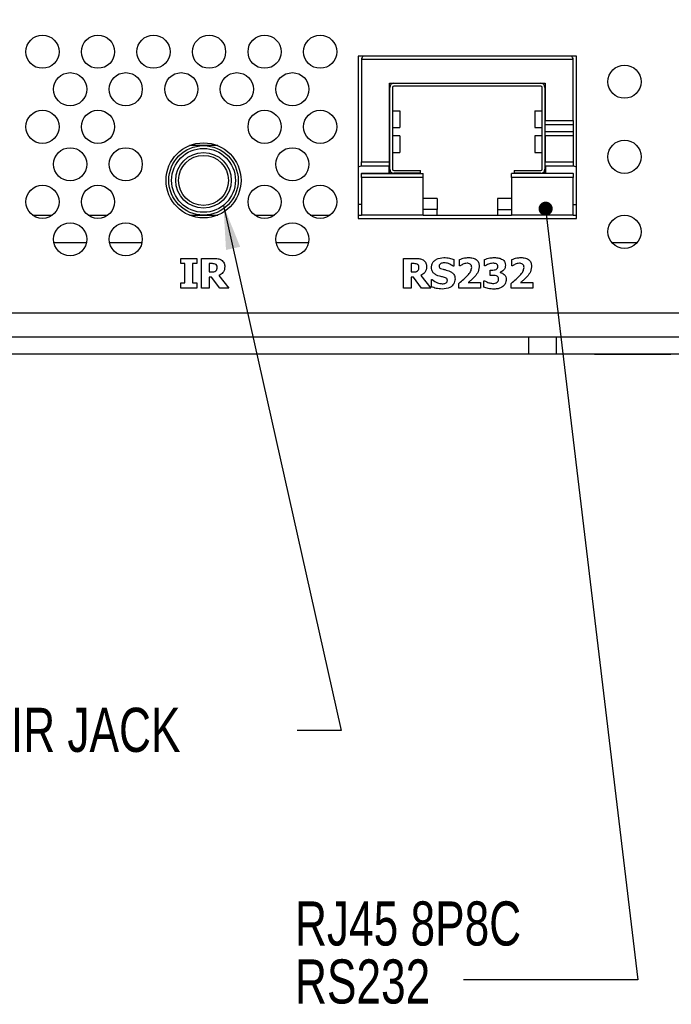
# Model space of a CAD drawing. Header units: millimetres. Extents: x 19 to 844, y 7 to 552.
# Tile 8 of 63: x 208 to 255, y 84 to 155. Entities that reach past the tile are written whole.
import ezdxf

# ---------------------------------------------------------------- set-up
doc = ezdxf.new("R2010")
doc.units = ezdxf.units.MM
doc.styles.add('SLDTEXTSTYLE3', font='TXT', dxfattribs={"width": 0.75})
doc.dimstyles.new('SLDDIMSTYLE2', dxfattribs={"dimtxt": 0.18, "dimasz": 1.016, "dimexe": 0, "dimexo": 0.0625, "dimgap": 0, "dimtad": 0, "dimtih": 1, "dimtoh": 1, "dimdec": 0, "dimrnd": 1e-09, "dimzin": 0, "dimdsep": 46, "dimtxsty": 'Standard', "dimblk1": 'DOT', "dimblk2": 'DOT', "dimsah": 1, "dimcen": 0.09, "dimadec": 0, "dimazin": 0, "dimtfac": 1.016, "dimtdec": 0, "dimtofl": 0, "dimtmove": 0, "dimatfit": 3, "dimldrblk": 'DOT', "dimfxl": 1, "dimfrac": 2, "dimtolj": 1, "dimtzin": 0, "dimarcsym": 0})
doc.dimstyles.new('SLDDIMSTYLE3', dxfattribs={"dimtxt": 0.18, "dimasz": 3.175, "dimexe": 0, "dimexo": 0.0625, "dimgap": 0, "dimtad": 0, "dimtih": 1, "dimtoh": 1, "dimdec": 0, "dimrnd": 1e-09, "dimzin": 0, "dimdsep": 46, "dimtxsty": 'Standard', "dimsah": 1, "dimcen": 0.09, "dimadec": 0, "dimazin": 0, "dimtfac": 3.175, "dimtdec": 0, "dimtofl": 0, "dimtmove": 0, "dimatfit": 3, "dimfxl": 1, "dimfrac": 2, "dimtolj": 1, "dimtzin": 0, "dimarcsym": 0})

# ---------------------------------------------------------------- blocks, each defined once
blk = doc.blocks.new('_Dot')
at = {"color": 0, "linetype": 'ByBlock', "lineweight": -2}
blk.add_line((-0.5, 0), (-1, 0), dxfattribs=at)
at = {"color": 0, "linetype": 'ByBlock', "const_width": 0.5}
blk.add_lwpolyline([(-0.25, 0, 1), (0.25, 0, 1)], format="xyb", close=True, dxfattribs=at)
blk = doc.blocks.new('SW_NOTE_0_8')
at = {"color": 0, "linetype": 'Continuous', "lineweight": 0, "char_height": 3.175, "attachment_point": 1, "style": 'SLDTEXTSTYLE3'}
for s, insert in [('RJ45 8P8C', (-12.125, 5.633)), ('RS232', (-12.125, 1.458))]:
    blk.add_mtext(s, dxfattribs=dict(at, insert=insert))

msp = doc.modelspace()

# ---------------------------------------------------------------- linework, layer by layer
at = {"color": 7, "linetype": 'Continuous', "lineweight": 25}
for p, q in [((232.227, 152.444), (232.227, 140.744)), ((247.967, 152.444), (232.227, 152.444)), ((247.967, 140.744), (247.967, 152.444)), ((247.717, 152.194), (232.477, 152.194)), ((232.477, 152.194), (232.477, 144.834)), ((247.717, 147.794), (247.717, 152.194)), ((234.497, 144.834), (234.497, 150.494)), ((234.497, 150.494), (245.697, 150.494)), ((234.807, 150.484), (245.387, 150.484)), ((245.387, 150.284), (234.807, 150.284)), ((245.697, 150.494), (245.697, 147.794)), ((234.507, 144.304), (234.507, 150.184)), ((234.707, 150.184), (234.707, 144.304)), ((245.487, 144.304), (245.487, 150.184)), ((245.687, 150.184), (245.687, 144.304)), ((234.707, 148.494), (235.243, 148.494)), ((235.243, 148.494), (235.243, 147.294)), ((244.951, 148.494), (244.951, 147.294)), ((244.951, 148.494), (245.487, 148.494)), ((245.697, 147.794), (247.717, 147.794)), ((245.697, 147.494), (245.697, 147.794)), ((247.717, 147.494), (245.697, 147.494)), ((245.697, 146.994), (245.697, 147.494)), ((247.717, 147.794), (247.717, 147.494)), ((247.717, 147.494), (247.717, 146.994)), ((234.707, 147.294), (235.243, 147.294)), ((244.951, 147.294), (245.487, 147.294)), ((247.717, 146.994), (245.697, 146.994)), ((245.697, 146.694), (245.697, 146.994)), ((247.717, 146.994), (247.717, 146.694)), ((221.097, 145.994), (220.077, 145.994)), ((222.117, 145.994), (221.097, 145.994)), ((235.243, 146.694), (234.707, 146.694)), ((235.243, 146.694), (235.243, 145.494)), ((244.951, 146.694), (244.951, 145.494)), ((245.487, 146.694), (244.951, 146.694)), ((247.717, 146.694), (245.697, 146.694)), ((245.697, 146.694), (245.697, 144.834)), ((247.717, 146.694), (247.717, 144.834)), ((234.707, 145.494), (235.243, 145.494)), ((244.951, 145.494), (245.487, 145.494)), ((232.477, 144.834), (234.497, 144.834)), ((232.477, 144.534), (232.477, 144.834)), ((234.497, 144.534), (234.497, 144.834)), ((245.697, 144.834), (247.717, 144.834)), ((245.697, 144.534), (245.697, 144.834)), ((247.717, 144.834), (247.717, 144.534)), ((232.477, 144.534), (234.497, 144.534)), ((232.477, 144.514), (232.477, 144.534)), ((232.477, 143.694), (232.477, 143.994)), ((232.477, 143.994), (236.922, 143.994)), ((234.447, 144.514), (232.487, 144.514)), ((232.487, 144.004), (234.447, 144.004)), ((234.447, 144.514), (234.447, 144.004)), ((234.497, 144.534), (234.497, 143.994)), ((234.807, 144.204), (236.722, 144.204)), ((236.722, 144.004), (234.807, 144.004)), ((236.722, 144.004), (236.722, 144.204)), ((236.922, 143.694), (236.922, 143.994)), ((247.717, 143.994), (243.272, 143.994)), ((243.272, 143.694), (243.272, 143.994)), ((243.472, 144.204), (243.472, 144.004)), ((243.472, 144.204), (245.387, 144.204)), ((245.387, 144.004), (243.472, 144.004)), ((245.697, 144.534), (247.717, 144.534)), ((245.697, 143.994), (245.697, 144.534)), ((245.747, 144.004), (245.747, 144.514)), ((247.707, 144.514), (245.747, 144.514)), ((245.747, 144.004), (247.707, 144.004)), ((247.717, 144.534), (247.717, 144.514)), ((247.717, 143.994), (247.717, 143.694)), ((232.477, 143.694), (232.477, 140.994)), ((236.922, 143.694), (232.477, 143.694)), ((236.922, 140.994), (236.922, 143.694)), ((247.717, 143.694), (243.272, 143.694)), ((243.272, 143.694), (243.272, 140.994)), ((247.717, 140.994), (247.717, 143.694)), ((232.477, 141.759), (232.227, 141.759)), ((237.922, 142.194), (236.922, 142.194)), ((237.922, 142.194), (237.922, 141.394)), ((243.272, 142.194), (242.272, 142.194)), ((242.272, 142.194), (242.272, 141.394)), ((247.717, 141.759), (247.967, 141.759)), ((237.922, 141.394), (236.922, 141.394)), ((237.922, 140.994), (237.922, 141.394)), ((242.272, 141.394), (243.272, 141.394)), ((242.272, 141.394), (242.272, 140.994)), ((208.785, 140.994), (210.209, 140.994)), ((212.785, 140.994), (214.209, 140.994)), ((220.077, 140.994), (222.117, 140.994)), ((224.785, 140.994), (226.209, 140.994)), ((228.785, 140.994), (230.209, 140.994)), ((232.227, 140.994), (232.477, 140.994)), ((232.227, 140.744), (247.967, 140.744)), ((236.922, 140.994), (232.477, 140.994)), ((236.922, 140.994), (243.272, 140.994)), ((247.717, 140.994), (243.272, 140.994)), ((247.717, 140.994), (247.967, 140.994)), ((210.328, 139.01), (212.666, 139.01)), ((214.328, 139.01), (216.666, 139.01)), ((226.328, 139.01), (228.666, 139.01)), ((250.516, 139.01), (252.318, 139.01)), ((219.458, 137.882), (220.605, 137.882)), ((219.458, 137.5), (219.458, 137.882)), ((219.758, 137.5), (219.458, 137.5)), ((219.758, 136.107), (219.758, 137.5)), ((220.305, 137.5), (220.305, 136.107)), ((220.605, 137.5), (220.305, 137.5)), ((220.605, 137.882), (220.605, 137.5)), ((220.96, 135.724), (220.96, 137.882)), ((220.96, 137.882), (221.822, 137.882)), ((221.507, 137.5), (221.507, 136.899)), ((221.685, 137.5), (221.507, 137.5)), ((235.494, 135.724), (235.494, 137.882)), ((235.494, 137.882), (236.355, 137.882)), ((236.218, 137.5), (236.04, 137.5)), ((236.04, 137.5), (236.04, 136.899)), ((239.127, 137.794), (239.127, 137.309)), ((239.537, 137.336), (239.537, 137.803)), ((241.34, 137.336), (241.34, 137.801)), ((243.306, 137.336), (243.306, 137.803)), ((221.507, 136.899), (221.659, 136.899)), ((236.04, 136.899), (236.193, 136.899)), ((239.127, 137.309), (239.079, 137.309)), ((239.578, 137.336), (239.537, 137.336)), ((241.384, 137.336), (241.34, 137.336)), ((241.749, 136.653), (241.749, 137.036)), ((241.749, 137.036), (241.837, 137.036)), ((242.45, 136.876), (242.45, 136.856)), ((243.348, 137.336), (243.306, 137.336)), ((219.458, 135.724), (219.458, 136.107)), ((219.458, 136.107), (219.758, 136.107)), ((220.305, 136.107), (220.605, 136.107)), ((220.605, 136.107), (220.605, 135.724)), ((221.507, 136.517), (221.507, 135.724)), ((221.676, 136.517), (221.507, 136.517)), ((222.268, 135.724), (221.676, 136.517)), ((222.211, 136.641), (222.927, 135.724)), ((236.209, 136.517), (236.04, 136.517)), ((236.04, 136.517), (236.04, 135.724)), ((236.802, 135.724), (236.209, 136.517)), ((236.745, 136.641), (237.461, 135.724)), ((237.515, 135.837), (237.515, 136.353)), ((237.515, 136.353), (237.564, 136.353)), ((239.482, 135.724), (239.482, 136.079)), ((240.146, 136.134), (241.039, 136.134)), ((241.039, 136.134), (241.039, 135.724)), ((241.285, 136.271), (241.337, 136.271)), ((241.285, 135.805), (241.285, 136.271)), ((241.845, 136.653), (241.749, 136.653)), ((243.252, 135.724), (243.252, 136.079)), ((243.916, 136.134), (244.809, 136.134)), ((244.809, 136.134), (244.809, 135.724)), ((220.605, 135.724), (219.458, 135.724)), ((221.507, 135.724), (220.96, 135.724)), ((222.927, 135.724), (222.268, 135.724)), ((236.04, 135.724), (235.494, 135.724)), ((237.461, 135.724), (236.802, 135.724)), ((241.039, 135.724), (239.482, 135.724)), ((244.809, 135.724), (243.252, 135.724)), ((139.437, 133.95), (576.557, 133.95)), ((139.632, 132.224), (576.361, 132.224)), ((165.497, 132.224), (244.497, 132.224)), ((244.497, 132.224), (244.497, 131.01)), ((246.497, 132.224), (246.497, 131.01)), ((246.497, 132.224), (577.533, 132.224)), ((165.497, 131.01), (244.497, 131.01)), ((244.497, 131.01), (246.497, 131.01)), ((246.497, 131.01), (577.533, 131.01)), ((249.247, 131.01), (249.247, 130.96)), ((251.997, 130.96), (249.247, 130.96)), ((254.747, 130.96), (251.997, 130.96)), ((254.747, 130.96), (254.747, 131.01))]:
    msp.add_line(p, q, dxfattribs=at)
for centre, radius in [((209.497, 152.752), 1.194), ((213.497, 152.752), 1.194), ((217.497, 152.752), 1.194), ((221.497, 152.752), 1.194), ((225.497, 152.752), 1.194), ((229.497, 152.752), 1.194), ((251.417, 150.594), 1.194), ((211.497, 150.052), 1.194), ((215.497, 150.052), 1.194), ((219.497, 150.052), 1.194), ((223.497, 150.052), 1.194), ((227.497, 150.052), 1.194), ((209.497, 147.352), 1.194), ((213.497, 147.352), 1.194), ((225.497, 147.352), 1.194), ((229.497, 147.352), 1.194), ((221.097, 143.494), 2.7), ((221.097, 143.494), 2.5), ((251.417, 145.194), 1.194), ((211.497, 144.652), 1.194), ((215.497, 144.652), 1.194), ((221.097, 143.494), 2.3), ((221.097, 143.494), 2), ((221.097, 143.494), 1.8), ((227.497, 144.652), 1.194), ((209.497, 141.952), 1.194), ((213.497, 141.952), 1.194), ((225.497, 141.952), 1.194), ((229.497, 141.952), 1.194), ((211.497, 139.252), 1.194), ((215.497, 139.252), 1.194), ((227.497, 139.252), 1.194), ((251.417, 139.794), 1.194)]:
    msp.add_circle(centre, radius, dxfattribs=at)
for centre, radius, start, end in [((232.777, 152.194), 0.3, 123.55731, 180), ((247.417, 152.194), 0.3, 0, 56.44269), ((234.807, 150.184), 0.3, 90, 180), ((234.807, 150.184), 0.1, 90, 180), ((245.387, 150.184), 0.3, 0, 90), ((245.387, 150.184), 0.1, 0, 90), ((232.487, 143.994), 0.52, 90, 120), ((232.487, 143.994), 0.01, 90, 180), ((234.807, 144.304), 0.3, 180, 270), ((234.807, 144.304), 0.1, 180, 270), ((245.387, 144.304), 0.1, 270, 0), ((245.387, 144.304), 0.3, 270, 0), ((247.707, 143.994), 0.52, 60, 90), ((247.707, 143.994), 0.01, 0, 90)]:
    msp.add_arc(centre, radius, start, end, dxfattribs=at)
for points, knots in [([(221.948, 137.465), (221.9, 137.478), (221.813, 137.502), (221.724, 137.501), (221.685, 137.5)], [0, 0, 0, 0, 0.558796, 1, 1, 1, 1]), ([(221.822, 137.882), (221.93, 137.883), (222.124, 137.884), (222.3, 137.802), (222.376, 137.766)], [0, 0, 0, 0, 0.561126, 1, 1, 1, 1]), ([(222.376, 137.766), (222.418, 137.735), (222.502, 137.671), (222.61, 137.51), (222.62, 137.373), (222.627, 137.29)], [0, 0, 0, 0, 0.2804673, 0.5608262, 1, 1, 1, 1]), ([(236.482, 137.465), (236.433, 137.478), (236.347, 137.502), (236.258, 137.501), (236.218, 137.5)], [0, 0, 0, 0, 0.558769, 1, 1, 1, 1]), ([(236.355, 137.882), (236.464, 137.883), (236.658, 137.884), (236.833, 137.802), (236.91, 137.766)], [0, 0, 0, 0, 0.561145, 1, 1, 1, 1]), ([(236.91, 137.766), (236.952, 137.735), (237.036, 137.671), (237.143, 137.51), (237.154, 137.373), (237.16, 137.29)], [0, 0, 0, 0, 0.280473, 0.560835, 1, 1, 1, 1]), ([(237.515, 137.249), (237.523, 137.328), (237.538, 137.485), (237.678, 137.683), (237.955, 137.888), (238.221, 137.917), (238.407, 137.937)], [0, 0, 0, 0, 0.187005, 0.373884, 0.561337, 1, 1, 1, 1]), ([(238.186, 137.501), (238.149, 137.476), (238.099, 137.44), (238.066, 137.367), (238.063, 137.333), (238.062, 137.316)], [0, 0, 0, 0, 0.5579693, 0.7790826, 1, 1, 1, 1]), ([(238.432, 137.555), (238.384, 137.553), (238.298, 137.551), (238.22, 137.516), (238.186, 137.501)], [0, 0, 0, 0, 0.559881, 1, 1, 1, 1]), ([(238.407, 137.937), (238.545, 137.929), (238.793, 137.916), (239.025, 137.831), (239.127, 137.794)], [0, 0, 0, 0, 0.55992, 1, 1, 1, 1]), ([(239.079, 137.309), (238.969, 137.385), (238.773, 137.522), (238.536, 137.545), (238.432, 137.555)], [0, 0, 0, 0, 0.559839, 1, 1, 1, 1]), ([(239.537, 137.803), (239.655, 137.845), (239.866, 137.918), (240.09, 137.931), (240.188, 137.937)], [0, 0, 0, 0, 0.559858, 1, 1, 1, 1]), ([(240.077, 137.527), (240.019, 137.522), (239.916, 137.513), (239.82, 137.473), (239.778, 137.456)], [0, 0, 0, 0, 0.5593551, 1, 1, 1, 1]), ([(240.411, 137.213), (240.407, 137.262), (240.4, 137.36), (240.309, 137.472), (240.192, 137.521), (240.115, 137.525), (240.077, 137.527)], [0, 0, 0, 0, 0.280198, 0.558522, 0.778916, 1, 1, 1, 1]), ([(240.188, 137.937), (240.295, 137.932), (240.51, 137.921), (240.787, 137.778), (240.94, 137.535), (240.951, 137.366), (240.957, 137.281)], [0, 0, 0, 0, 0.280998, 0.559853, 0.779485, 1, 1, 1, 1]), ([(241.34, 137.801), (241.466, 137.844), (241.693, 137.921), (241.931, 137.932), (242.036, 137.937)], [0, 0, 0, 0, 0.5599343, 1, 1, 1, 1]), ([(241.943, 137.527), (241.88, 137.522), (241.767, 137.513), (241.661, 137.474), (241.614, 137.457)], [0, 0, 0, 0, 0.559596, 1, 1, 1, 1]), ([(242.188, 137.482), (242.144, 137.497), (242.064, 137.524), (241.98, 137.526), (241.943, 137.527)], [0, 0, 0, 0, 0.55919, 1, 1, 1, 1]), ([(242.036, 137.937), (242.15, 137.934), (242.354, 137.93), (242.538, 137.843), (242.619, 137.804)], [0, 0, 0, 0, 0.560593, 1, 1, 1, 1]), ([(242.619, 137.804), (242.656, 137.777), (242.732, 137.723), (242.822, 137.579), (242.835, 137.46), (242.842, 137.387)], [0, 0, 0, 0, 0.280549, 0.560915, 1, 1, 1, 1]), ([(243.306, 137.803), (243.425, 137.845), (243.636, 137.918), (243.859, 137.931), (243.957, 137.937)], [0, 0, 0, 0, 0.5598639, 1, 1, 1, 1]), ([(243.846, 137.527), (243.789, 137.522), (243.686, 137.513), (243.59, 137.473), (243.548, 137.456)], [0, 0, 0, 0, 0.559366, 1, 1, 1, 1]), ([(244.181, 137.213), (244.177, 137.262), (244.17, 137.36), (244.079, 137.472), (243.961, 137.521), (243.885, 137.525), (243.846, 137.527)], [0, 0, 0, 0, 0.280202, 0.55852, 0.778928, 1, 1, 1, 1]), ([(243.957, 137.937), (244.065, 137.932), (244.28, 137.921), (244.556, 137.778), (244.709, 137.535), (244.721, 137.366), (244.727, 137.281)], [0, 0, 0, 0, 0.281002, 0.559856, 0.779487, 1, 1, 1, 1]), ([(221.659, 136.899), (221.723, 136.898), (221.837, 136.895), (221.936, 136.95), (221.979, 136.974)], [0, 0, 0, 0, 0.562417, 1, 1, 1, 1]), ([(222.08, 137.227), (222.075, 137.282), (222.068, 137.359), (222.004, 137.435), (221.967, 137.455), (221.948, 137.465)], [0, 0, 0, 0, 0.557981, 0.778764, 1, 1, 1, 1]), ([(221.979, 136.974), (221.998, 136.993), (222.036, 137.029), (222.076, 137.117), (222.078, 137.186), (222.08, 137.227)], [0, 0, 0, 0, 0.279874, 0.559838, 1, 1, 1, 1]), ([(222.627, 137.29), (222.622, 137.213), (222.614, 137.06), (222.484, 136.809), (222.315, 136.705), (222.211, 136.641)], [0, 0, 0, 0, 0.2808803, 0.5607619, 1, 1, 1, 1]), ([(236.193, 136.899), (236.257, 136.898), (236.371, 136.895), (236.469, 136.95), (236.513, 136.974)], [0, 0, 0, 0, 0.562429, 1, 1, 1, 1]), ([(236.614, 137.227), (236.609, 137.282), (236.602, 137.359), (236.538, 137.435), (236.5, 137.455), (236.482, 137.465)], [0, 0, 0, 0, 0.557956, 0.77875, 1, 1, 1, 1]), ([(236.513, 136.974), (236.532, 136.993), (236.57, 137.029), (236.609, 137.117), (236.612, 137.186), (236.614, 137.227)], [0, 0, 0, 0, 0.279903, 0.559849, 1, 1, 1, 1]), ([(237.16, 137.29), (237.156, 137.213), (237.148, 137.06), (237.018, 136.809), (236.848, 136.705), (236.745, 136.641)], [0, 0, 0, 0, 0.280875, 0.560753, 1, 1, 1, 1]), ([(237.981, 136.629), (237.908, 136.659), (237.764, 136.719), (237.602, 136.875), (237.526, 137.065), (237.519, 137.188), (237.515, 137.249)], [0, 0, 0, 0, 0.280521, 0.559561, 0.779539, 1, 1, 1, 1]), ([(238.062, 137.316), (238.066, 137.282), (238.075, 137.215), (238.186, 137.131), (238.282, 137.109), (238.346, 137.094)], [0, 0, 0, 0, 0.248908, 0.497831, 1, 1, 1, 1]), ([(238.346, 137.094), (238.425, 137.076), (238.568, 137.046), (238.707, 137), (238.768, 136.981)], [0, 0, 0, 0, 0.560091, 1, 1, 1, 1]), ([(238.768, 136.981), (238.836, 136.951), (238.973, 136.893), (239.127, 136.748), (239.2, 136.567), (239.206, 136.451), (239.209, 136.393)], [0, 0, 0, 0, 0.280433, 0.559738, 0.779581, 1, 1, 1, 1]), ([(239.778, 137.456), (239.739, 137.436), (239.67, 137.401), (239.606, 137.356), (239.578, 137.336)], [0, 0, 0, 0, 0.559865, 1, 1, 1, 1]), ([(240.116, 136.655), (240.201, 136.745), (240.352, 136.904), (240.393, 137.119), (240.411, 137.213)], [0, 0, 0, 0, 0.562181, 1, 1, 1, 1]), ([(240.957, 137.281), (240.926, 137.116), (240.871, 136.821), (240.664, 136.605), (240.573, 136.509)], [0, 0, 0, 0, 0.55737, 1, 1, 1, 1]), ([(241.614, 137.457), (241.57, 137.437), (241.491, 137.401), (241.417, 137.356), (241.384, 137.336)], [0, 0, 0, 0, 0.559857, 1, 1, 1, 1]), ([(241.837, 137.036), (241.901, 137.035), (242.014, 137.034), (242.122, 137.067), (242.169, 137.081)], [0, 0, 0, 0, 0.560793, 1, 1, 1, 1]), ([(242.169, 137.081), (242.191, 137.094), (242.234, 137.12), (242.289, 137.196), (242.293, 137.262), (242.296, 137.302)], [0, 0, 0, 0, 0.280323, 0.560539, 1, 1, 1, 1]), ([(242.296, 137.302), (242.295, 137.323), (242.293, 137.364), (242.259, 137.432), (242.215, 137.463), (242.188, 137.482)], [0, 0, 0, 0, 0.280772, 0.560698, 1, 1, 1, 1]), ([(242.842, 137.387), (242.836, 137.322), (242.825, 137.191), (242.726, 137.034), (242.597, 136.923), (242.499, 136.892), (242.45, 136.876)], [0, 0, 0, 0, 0.27991, 0.559635, 0.779733, 1, 1, 1, 1]), ([(242.45, 136.856), (242.511, 136.844), (242.619, 136.823), (242.706, 136.756), (242.745, 136.727)], [0, 0, 0, 0, 0.560301, 1, 1, 1, 1]), ([(243.548, 137.456), (243.509, 137.436), (243.44, 137.401), (243.376, 137.356), (243.348, 137.336)], [0, 0, 0, 0, 0.5598797, 1, 1, 1, 1]), ([(243.885, 136.655), (243.97, 136.745), (244.122, 136.904), (244.163, 137.119), (244.181, 137.213)], [0, 0, 0, 0, 0.562176, 1, 1, 1, 1]), ([(244.727, 137.281), (244.696, 137.116), (244.64, 136.821), (244.434, 136.605), (244.343, 136.509)], [0, 0, 0, 0, 0.557374, 1, 1, 1, 1]), ([(237.564, 136.353), (237.685, 136.261), (237.902, 136.096), (238.171, 136.066), (238.289, 136.052)], [0, 0, 0, 0, 0.559842, 1, 1, 1, 1]), ([(238.448, 136.509), (238.36, 136.529), (238.203, 136.564), (238.049, 136.609), (237.981, 136.629)], [0, 0, 0, 0, 0.560096, 1, 1, 1, 1]), ([(239.209, 136.393), (239.191, 136.269), (239.156, 136.022), (238.799, 135.715), (238.481, 135.687), (238.287, 135.67)], [0, 0, 0, 0, 0.279553, 0.559671, 1, 1, 1, 1]), ([(238.289, 136.052), (238.336, 136.054), (238.418, 136.058), (238.496, 136.086), (238.53, 136.098)], [0, 0, 0, 0, 0.560737, 1, 1, 1, 1]), ([(238.663, 136.3), (238.659, 136.331), (238.65, 136.392), (238.565, 136.467), (238.492, 136.493), (238.448, 136.509)], [0, 0, 0, 0, 0.278968, 0.559023, 1, 1, 1, 1]), ([(238.53, 136.098), (238.551, 136.11), (238.592, 136.134), (238.652, 136.199), (238.659, 136.262), (238.663, 136.3)], [0, 0, 0, 0, 0.281126, 0.561968, 1, 1, 1, 1]), ([(239.482, 136.079), (239.606, 136.181), (239.827, 136.362), (240.027, 136.566), (240.116, 136.655)], [0, 0, 0, 0, 0.560027, 1, 1, 1, 1]), ([(240.573, 136.509), (240.497, 136.435), (240.36, 136.304), (240.211, 136.186), (240.146, 136.134)], [0, 0, 0, 0, 0.559936, 1, 1, 1, 1]), ([(241.337, 136.271), (241.438, 136.215), (241.619, 136.115), (241.823, 136.09), (241.913, 136.08)], [0, 0, 0, 0, 0.560306, 1, 1, 1, 1]), ([(242.192, 136.622), (242.128, 136.634), (242.013, 136.656), (241.897, 136.654), (241.845, 136.653)], [0, 0, 0, 0, 0.559049, 1, 1, 1, 1]), ([(241.913, 136.08), (241.978, 136.08), (242.093, 136.08), (242.196, 136.132), (242.241, 136.155)], [0, 0, 0, 0, 0.56184, 1, 1, 1, 1]), ([(242.35, 136.397), (242.349, 136.425), (242.347, 136.481), (242.299, 136.573), (242.233, 136.604), (242.192, 136.622)], [0, 0, 0, 0, 0.281528, 0.561502, 1, 1, 1, 1]), ([(242.241, 136.155), (242.26, 136.172), (242.3, 136.206), (242.346, 136.289), (242.349, 136.356), (242.35, 136.397)], [0, 0, 0, 0, 0.280205, 0.560119, 1, 1, 1, 1]), ([(242.897, 136.369), (242.885, 136.258), (242.865, 136.06), (242.726, 135.92), (242.665, 135.858)], [0, 0, 0, 0, 0.559541, 1, 1, 1, 1]), ([(242.745, 136.727), (242.795, 136.669), (242.884, 136.565), (242.893, 136.429), (242.897, 136.369)], [0, 0, 0, 0, 0.558647, 1, 1, 1, 1]), ([(243.252, 136.079), (243.375, 136.181), (243.596, 136.362), (243.797, 136.566), (243.885, 136.655)], [0, 0, 0, 0, 0.560023, 1, 1, 1, 1]), ([(244.343, 136.509), (244.266, 136.435), (244.13, 136.304), (243.981, 136.186), (243.916, 136.134)], [0, 0, 0, 0, 0.55994, 1, 1, 1, 1]), ([(238.287, 135.67), (238.138, 135.678), (237.871, 135.692), (237.624, 135.793), (237.515, 135.837)], [0, 0, 0, 0, 0.5595827, 1, 1, 1, 1]), ([(242.016, 135.67), (241.875, 135.674), (241.624, 135.682), (241.389, 135.768), (241.285, 135.805)], [0, 0, 0, 0, 0.559978, 1, 1, 1, 1]), ([(242.665, 135.858), (242.552, 135.793), (242.35, 135.677), (242.118, 135.672), (242.016, 135.67)], [0, 0, 0, 0, 0.558372, 1, 1, 1, 1])]:
    msp.add_open_spline(points, degree=3, knots=knots, dxfattribs=at)

# ---------------------------------------------------------------- block references
at = {"color": 7, "linetype": 'Continuous', "lineweight": 0}
msp.add_blockref('SW_NOTE_0_8', (239.813, 85.963), dxfattribs=at)

# ---------------------------------------------------------------- texts
at = {"color": 7, "linetype": 'Continuous', "lineweight": 0, "insert": (196.611, 105.532), "char_height": 3.175, "attachment_point": 1, "style": 'SLDTEXTSTYLE3'}
msp.add_mtext('3.5mm IR JACK', dxfattribs=at)

# ---------------------------------------------------------------- leaders
at = {"color": 7, "linetype": 'Continuous', "lineweight": 0}
for points, dimstyle in [([(200.376, 152.225), (221.099, 191.154), (224.274, 191.154)], 'SLDDIMSTYLE2'), ([(245.736, 141.455), (252.385, 85.963), (239.813, 85.963)], 'SLDDIMSTYLE2'), ([(222.531, 141.696), (231.021, 103.908), (227.846, 103.908)], 'SLDDIMSTYLE3')]:
    msp.add_leader(points, dimstyle=dimstyle, dxfattribs=at)

doc.saveas('drawing.dxf')
